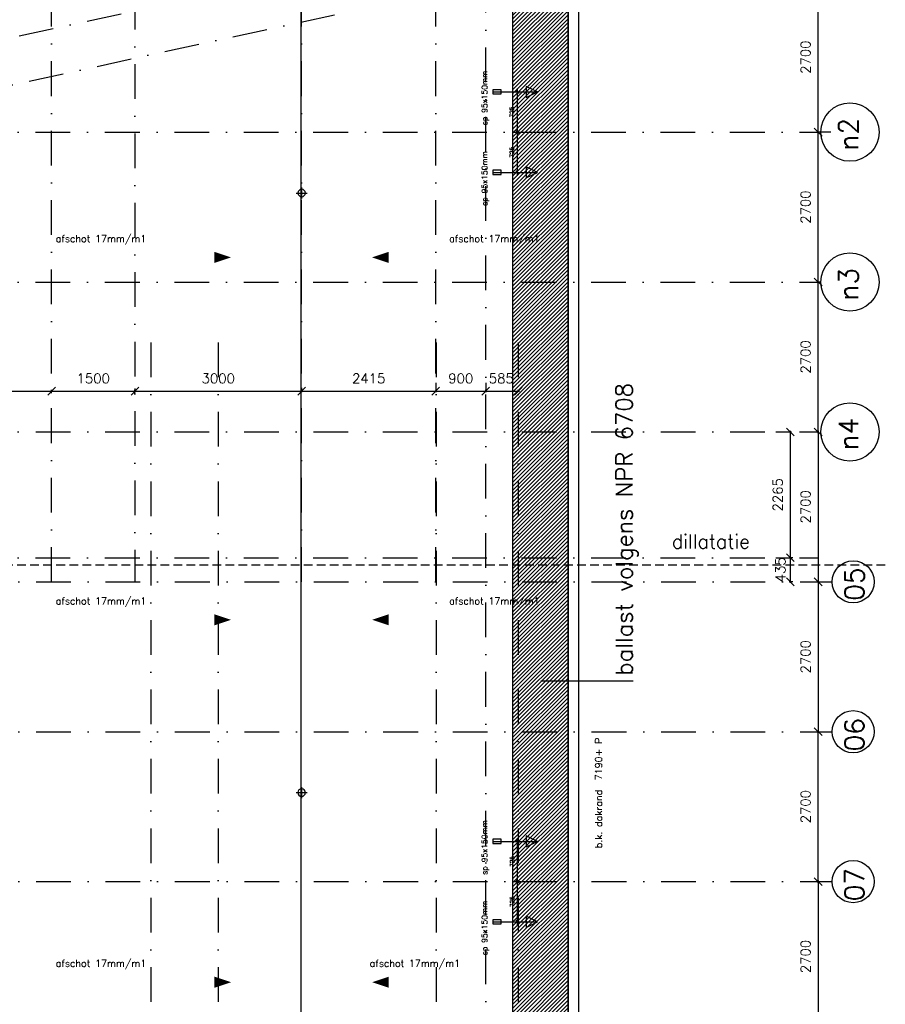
# Model space of a CAD drawing. Extents: x -33346 to 151546, y -8083 to 129543.
# Tile 45 of 68: x 40408 to 55989, y 48437 to 66172. Entities that reach past the tile are written whole.
import ezdxf

# ---------------------------------------------------------------- set-up
doc = ezdxf.new("R2010")
doc.units = 0
doc.header["$LTSCALE"] = 50
doc.header["$MEASUREMENT"] = 0
doc.header["$PDSIZE"] = -1
for name, pattern in [('HIDDEN2', [0.1875, 0.125, -0.0625]), ('XREF2$0$DASHDOT', [25, 12.5, -6.25, 0, -6.25]), ('XREF2$0$DD1', [2.66667, 1.66667, -0.5, 0, -0.5]), ('XREF2$0$HIDDEN', [9.375, 6.25, -3.125])]:
    doc.linetypes.add(name, pattern=pattern)
doc.layers.get('0').update_dxf_attribs({"linetype": 'CONTINUOUS'})
doc.layers.get('DEFPOINTS').update_dxf_attribs({"linetype": 'CONTINUOUS'})
for name, color, linetype in [('A--L02-A3-_LOGO', 3, 'CONTINUOUS'), ('A--L21A4_BUITENWAND', 4, 'CONTINUOUS'), ('A--L22AC1_BINNENWAND', 1, 'HIDDEN2'), ('A--L27-A2-_DAKEN', 2, 'CONTINUOUS'), ('A--L27A1_DAKEN', 1, 'CONTINUOUS'), ('A--L52--', 7, 'CONTINUOUS'), ('A--L52--_F123-', 7, 'CONTINUOUS'), ('A--M$1A-_F123-', 1, 'CONTINUOUS'), ('A--T$1A-25_TEKST', 2, 'CONTINUOUS'), ('A--T01A-25_TEKST', 2, 'CONTINUOUS'), ('A--T01A-70_TEKST', 5, 'CONTINUOUS'), ('XREF2$0$A--L$7A-_STRAMIEN', 1, 'XREF2$0$DASHDOT'), ('XREF2$0$A--L$7A1-_STRAMIEN', 1, 'CONTINUOUS'), ('XREF2$0$A--L$7A3-_STRAMIEN', 3, 'CONTINUOUS'), ('XREF2$0$A--M$1A-_F123-', 1, 'CONTINUOUS'), ('XREF2$0$A--T$7A8-_STRAMIEN', 8, 'XREF2$0$DASHDOT'), ('XREF2$0$STRAMIEN', 1, 'XREF2$0$DD1')]:
    doc.layers.add(name, color=color, linetype=linetype)
doc.styles.add('ALFA-0_25', font='ROMANS')
doc.styles.add('B-01', font='SIMPLEX.SHX', dxfattribs={"width": 0.8, "height": 4.5})
doc.styles.add('HIEMSTRA', font='romans.shx')
doc.styles.add('XREF2$0$HIEMSTRA', font='romans.shx')
doc.dimstyles.new('STANDARD$0', dxfattribs={"dimscale": 50, "dimtxt": 2.5, "dimasz": 2, "dimexe": 2, "dimexo": 0, "dimgap": 2, "dimtad": 1, "dimdec": 0, "dimzin": 0, "dimtxsty": 'ALFA-0_25', "dimblk1": 'OBLIQUE', "dimblk2": 'OBLIQUE', "dimsah": 1, "dimcen": -3, "dimdle": 2, "dimclrd": 1, "dimclre": 1, "dimclrt": 2, "dimazin": 3, "dimtfac": 0.666667, "dimtofl": 0, "dimtmove": 0, "dimatfit": 3, "dimtvp": 0.833333, "dimtolj": 1, "dimtzin": 0})
doc.dimstyles.new('XREF2$0$STANDARD', dxfattribs={"dimscale": 70, "dimtxt": 2.5, "dimasz": 2, "dimexe": 0.3, "dimexo": 0.3, "dimgap": 2, "dimtad": 1, "dimdec": 0, "dimzin": 0, "dimtxsty": 'XREF2$0$HIEMSTRA', "dimblk1": 'XREF2$0$_OBLIQUE', "dimblk2": 'XREF2$0$_OBLIQUE', "dimsah": 1, "dimcen": -0.09, "dimdle": 0.3, "dimclrd": 1, "dimclre": 1, "dimclrt": 4, "dimazin": 3, "dimtfac": 1, "dimtdec": 4, "dimtix": 1, "dimtofl": 0, "dimtmove": 0, "dimatfit": 3, "dimtvp": 625, "dimtolj": 1, "dimtzin": 0})

# ---------------------------------------------------------------- blocks, each defined once
blk = doc.blocks.new('XREF2$0$_OBLIQUE')
at = {"color": 0, "linetype": 'BYBLOCK'}
blk.add_line((-0.5, -0.5), (0.5, 0.5), dxfattribs=at)
blk = doc.blocks.new('*D990')
at = {"color": 1, "linetype": 'BYBLOCK'}
for p, q in [((-21017, 26479), (-21017, 29221)), ((-20996, 29200), (-20996, 29200)), ((-21038, 26500), (-21038, 26500))]:
    blk.add_line(p, q, dxfattribs=at)
at = {"layer": 'DEFPOINTS', "color": 0, "linetype": 'BYBLOCK'}
for p in [(-21017, 29200), (-21017, 29200), (-21017, 26500)]:
    blk.add_point(p, dxfattribs=at)
at = {"color": 1, "linetype": 'BYBLOCK', "xscale": 140, "yscale": 140, "zscale": 140}
for p, rotation in [((-21017, 29200), 90), ((-21017, 26500), 270)]:
    blk.add_blockref('XREF2$0$_OBLIQUE', p, dxfattribs=dict(at, rotation=rotation))
at = {"color": 4, "linetype": 'BYBLOCK', "insert": (-21245, 27850), "char_height": 175, "attachment_point": 5, "rotation": 90, "style": 'XREF2$0$HIEMSTRA'}
blk.add_mtext('\\A1;2700', dxfattribs=at)
blk = doc.blocks.new('*D991')
at = {"color": 1, "linetype": 'BYBLOCK'}
for p, q in [((-20988, 31900), (-21038, 31900)), ((-21017, 29179), (-21017, 31921)), ((-20988, 29200), (-21038, 29200))]:
    blk.add_line(p, q, dxfattribs=at)
at = {"layer": 'DEFPOINTS', "color": 0, "linetype": 'BYBLOCK'}
for p in [(-21017, 31900), (-20967, 31900), (-20967, 29200)]:
    blk.add_point(p, dxfattribs=at)
at = {"color": 1, "linetype": 'BYBLOCK', "xscale": 140, "yscale": 140, "zscale": 140}
for p, rotation in [((-21017, 31900), 90), ((-21017, 29200), 270)]:
    blk.add_blockref('XREF2$0$_OBLIQUE', p, dxfattribs=dict(at, rotation=rotation))
at = {"color": 4, "linetype": 'BYBLOCK', "insert": (-21245, 30550), "char_height": 175, "attachment_point": 5, "rotation": 90, "style": 'XREF2$0$HIEMSTRA'}
blk.add_mtext('\\A1;2700', dxfattribs=at)
blk = doc.blocks.new('*D992')
at = {"color": 1, "linetype": 'BYBLOCK'}
for p, q in [((-20788, 34600), (-21038, 34600)), ((-21017, 31879), (-21017, 34621)), ((-20788, 31900), (-21038, 31900))]:
    blk.add_line(p, q, dxfattribs=at)
at = {"layer": 'DEFPOINTS', "color": 0, "linetype": 'BYBLOCK'}
for p in [(-21017, 34600), (-20767, 34600), (-20767, 31900)]:
    blk.add_point(p, dxfattribs=at)
at = {"color": 1, "linetype": 'BYBLOCK', "xscale": 140, "yscale": 140, "zscale": 140}
for p, rotation in [((-21017, 34600), 90), ((-21017, 31900), 270)]:
    blk.add_blockref('XREF2$0$_OBLIQUE', p, dxfattribs=dict(at, rotation=rotation))
at = {"color": 4, "linetype": 'BYBLOCK', "insert": (-21245, 33250), "char_height": 175, "attachment_point": 5, "rotation": 90, "style": 'XREF2$0$HIEMSTRA'}
blk.add_mtext('\\A1;2700', dxfattribs=at)
blk = doc.blocks.new('*D960')
at = {"color": 1, "linetype": 'BYBLOCK'}
for p, q in [((-21038, 26500), (-21038, 26500)), ((-21017, 26521), (-21017, 23779)), ((-20996, 23800), (-20996, 23800))]:
    blk.add_line(p, q, dxfattribs=at)
at = {"layer": 'DEFPOINTS', "color": 0, "linetype": 'BYBLOCK'}
for p in [(-21017, 26500), (-21017, 23800), (-21017, 23800)]:
    blk.add_point(p, dxfattribs=at)
at = {"color": 1, "linetype": 'BYBLOCK', "xscale": 140, "yscale": 140, "zscale": 140}
for p, rotation in [((-21017, 26500), 90), ((-21017, 23800), 270)]:
    blk.add_blockref('XREF2$0$_OBLIQUE', p, dxfattribs=dict(at, rotation=rotation))
at = {"color": 4, "linetype": 'BYBLOCK', "insert": (-21245, 25150), "char_height": 175, "attachment_point": 5, "rotation": 90, "style": 'XREF2$0$HIEMSTRA'}
blk.add_mtext('\\A1;2700', dxfattribs=at)
blk = doc.blocks.new('*D993')
at = {"color": 1, "linetype": 'BYBLOCK'}
for p, q in [((-21147, 23800), (-20996, 23800)), ((-21017, 23821), (-21017, 21079)), ((-21147, 21100), (-20996, 21100))]:
    blk.add_line(p, q, dxfattribs=at)
at = {"layer": 'DEFPOINTS', "color": 0, "linetype": 'BYBLOCK'}
for p in [(-21168, 23800), (-21168, 21100), (-21017, 21100)]:
    blk.add_point(p, dxfattribs=at)
at = {"color": 1, "linetype": 'BYBLOCK', "xscale": 140, "yscale": 140, "zscale": 140}
for p, rotation in [((-21017, 23800), 90), ((-21017, 21100), 270)]:
    blk.add_blockref('XREF2$0$_OBLIQUE', p, dxfattribs=dict(at, rotation=rotation))
at = {"color": 4, "linetype": 'BYBLOCK', "insert": (-21245, 22450), "char_height": 175, "attachment_point": 5, "rotation": 90, "style": 'XREF2$0$HIEMSTRA'}
blk.add_mtext('\\A1;2700', dxfattribs=at)
blk = doc.blocks.new('*D994')
at = {"color": 1, "linetype": 'BYBLOCK'}
for p, q in [((-21017, 18379), (-21017, 21121)), ((-21147, 21100), (-20996, 21100)), ((-21147, 18400), (-20996, 18400))]:
    blk.add_line(p, q, dxfattribs=at)
at = {"layer": 'DEFPOINTS', "color": 0, "linetype": 'BYBLOCK'}
for p in [(-21168, 21100), (-21017, 21100), (-21168, 18400)]:
    blk.add_point(p, dxfattribs=at)
at = {"color": 1, "linetype": 'BYBLOCK', "xscale": 140, "yscale": 140, "zscale": 140}
for p, rotation in [((-21017, 21100), 90), ((-21017, 18400), 270)]:
    blk.add_blockref('XREF2$0$_OBLIQUE', p, dxfattribs=dict(at, rotation=rotation))
at = {"color": 4, "linetype": 'BYBLOCK', "insert": (-21245, 19750), "char_height": 175, "attachment_point": 5, "rotation": 90, "style": 'XREF2$0$HIEMSTRA'}
blk.add_mtext('\\A1;2700', dxfattribs=at)
blk = doc.blocks.new('*D995')
at = {"color": 1, "linetype": 'BYBLOCK'}
for p, q in [((-21147, 18400), (-20996, 18400)), ((-21017, 18421), (-21017, 15679)), ((-21147, 15700), (-20996, 15700))]:
    blk.add_line(p, q, dxfattribs=at)
at = {"layer": 'DEFPOINTS', "color": 0, "linetype": 'BYBLOCK'}
for p in [(-21168, 18400), (-21168, 15700), (-21017, 15700)]:
    blk.add_point(p, dxfattribs=at)
at = {"color": 1, "linetype": 'BYBLOCK', "xscale": 140, "yscale": 140, "zscale": 140}
for p, rotation in [((-21017, 18400), 90), ((-21017, 15700), 270)]:
    blk.add_blockref('XREF2$0$_OBLIQUE', p, dxfattribs=dict(at, rotation=rotation))
at = {"color": 4, "linetype": 'BYBLOCK', "insert": (-21245, 17050), "char_height": 175, "attachment_point": 5, "rotation": 90, "style": 'XREF2$0$HIEMSTRA'}
blk.add_mtext('\\A1;2700', dxfattribs=at)
blk = doc.blocks.new('*D1024')
at = {"color": 1, "linetype": 'BYBLOCK'}
for p, q in [((-26841, 27235), (-26214, 27235)), ((-26820, 27224), (-26820, 27256)), ((-26235, 27224), (-26235, 27256))]:
    blk.add_line(p, q, dxfattribs=at)
at = {"layer": 'DEFPOINTS', "color": 0, "linetype": 'BYBLOCK'}
for p in [(-26820, 27203), (-26235, 27235), (-26235, 27203)]:
    blk.add_point(p, dxfattribs=at)
at = {"color": 1, "linetype": 'BYBLOCK', "xscale": 140, "yscale": 140, "zscale": 140, "rotation": 180}
blk.add_blockref('XREF2$0$_OBLIQUE', (-26820, 27235), dxfattribs=at)
at = {"color": 1, "linetype": 'BYBLOCK', "xscale": 140, "yscale": 140, "zscale": 140}
blk.add_blockref('XREF2$0$_OBLIQUE', (-26235, 27235), dxfattribs=at)
at = {"color": 4, "linetype": 'BYBLOCK', "insert": (-26540, 27463), "char_height": 175, "attachment_point": 5, "style": 'XREF2$0$HIEMSTRA'}
blk.add_mtext('\\A1;585', dxfattribs=at)
blk = doc.blocks.new('*D1071')
at = {"layer": 'DEFPOINTS', "color": 0}
for p in [(-24633, 35073), (-36077, 32360), (-39925, 31900), (-39925, 31762), (-20830, 31900)]:
    blk.add_point(p, dxfattribs=at)
at = {"layer": 'XREF2$0$A--M$1A-_F123-', "color": 1}
blk.add_arc((-39290, 31900), 3245, 0, 12.2171, dxfattribs=at)
at = {"layer": 'XREF2$0$A--M$1A-_F123-', "color": 1, "xscale": 140, "yscale": 140, "zscale": 140}
for p, rotation in [((-36118, 32587), 102.2170765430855), ((-36045, 31900), 270)]:
    blk.add_blockref('XREF2$0$_OBLIQUE', p, dxfattribs=dict(at, rotation=rotation))
at = {"layer": 'XREF2$0$A--M$1A-_F123-', "color": 4, "insert": (-35837, 31728), "char_height": 175, "attachment_point": 5, "rotation": 87.1431, "style": 'XREF2$0$HIEMSTRA'}
blk.add_mtext('\\A1;12.22°', dxfattribs=at)
blk = doc.blocks.new('*D1073')
at = {"layer": 'DEFPOINTS', "color": 0}
for p in [(-21336, 24235), (-21270, 24235), (-21270, 23800)]:
    blk.add_point(p, dxfattribs=at)
at = {"layer": 'XREF2$0$A--M$1A-_F123-', "color": 1}
for p, q in [((-21291, 24235), (-21357, 24235)), ((-21336, 23779), (-21336, 24256)), ((-21291, 23800), (-21357, 23800))]:
    blk.add_line(p, q, dxfattribs=at)
at = {"layer": 'XREF2$0$A--M$1A-_F123-', "color": 1, "xscale": 140, "yscale": 140, "zscale": 140}
for p, rotation in [((-21336, 24235), 90), ((-21336, 23800), 270)]:
    blk.add_blockref('XREF2$0$_OBLIQUE', p, dxfattribs=dict(at, rotation=rotation))
at = {"layer": 'XREF2$0$A--M$1A-_F123-', "color": 4, "insert": (-21515, 24017), "char_height": 175, "attachment_point": 5, "rotation": 90, "style": 'XREF2$0$HIEMSTRA'}
blk.add_mtext('\\A1;435', dxfattribs=at)
blk = doc.blocks.new('*D1074')
at = {"layer": 'DEFPOINTS', "color": 0}
for p in [(-21621, 26500), (-21336, 26500), (-21621, 24235)]:
    blk.add_point(p, dxfattribs=at)
at = {"layer": 'XREF2$0$A--M$1A-_F123-', "color": 1}
for p, q in [((-21600, 26500), (-21315, 26500)), ((-21336, 24214), (-21336, 26521)), ((-21600, 24235), (-21315, 24235))]:
    blk.add_line(p, q, dxfattribs=at)
at = {"layer": 'XREF2$0$A--M$1A-_F123-', "color": 1, "xscale": 140, "yscale": 140, "zscale": 140}
for p, rotation in [((-21336, 26500), 90), ((-21336, 24235), 270)]:
    blk.add_blockref('XREF2$0$_OBLIQUE', p, dxfattribs=dict(at, rotation=rotation))
at = {"layer": 'XREF2$0$A--M$1A-_F123-', "color": 4, "insert": (-21564, 25367), "char_height": 175, "attachment_point": 5, "rotation": 90, "style": 'XREF2$0$HIEMSTRA'}
blk.add_mtext('\\A1;2265', dxfattribs=at)
blk = doc.blocks.new('*D1075')
at = {"layer": 'DEFPOINTS', "color": 0}
for p in [(-27720, 27406), (-26820, 27406), (-26820, 27235)]:
    blk.add_point(p, dxfattribs=at)
at = {"layer": 'XREF2$0$A--M$1A-_F123-', "color": 1}
for p, q in [((-27720, 27385), (-27720, 27214)), ((-26820, 27385), (-26820, 27214)), ((-27741, 27235), (-26799, 27235))]:
    blk.add_line(p, q, dxfattribs=at)
at = {"layer": 'XREF2$0$A--M$1A-_F123-', "color": 1, "xscale": 140, "yscale": 140, "zscale": 140, "rotation": 180}
blk.add_blockref('XREF2$0$_OBLIQUE', (-27720, 27235), dxfattribs=at)
at = {"layer": 'XREF2$0$A--M$1A-_F123-', "color": 1, "xscale": 140, "yscale": 140, "zscale": 140}
blk.add_blockref('XREF2$0$_OBLIQUE', (-26820, 27235), dxfattribs=at)
at = {"layer": 'XREF2$0$A--M$1A-_F123-', "color": 4, "insert": (-27270, 27463), "char_height": 175, "attachment_point": 5, "style": 'XREF2$0$HIEMSTRA'}
blk.add_mtext('\\A1;900', dxfattribs=at)
blk = doc.blocks.new('*D1077')
at = {"color": 1, "linetype": 'BYBLOCK'}
for p, q in [((-36936, 27235), (-34614, 27235)), ((-36915, 27235), (-36915, 27256)), ((-34635, 27235), (-34635, 27256))]:
    blk.add_line(p, q, dxfattribs=at)
at = {"layer": 'DEFPOINTS', "color": 0, "linetype": 'BYBLOCK'}
for p in [(-36915, 27214), (-34635, 27235), (-34635, 27214)]:
    blk.add_point(p, dxfattribs=at)
at = {"color": 1, "linetype": 'BYBLOCK', "xscale": 140, "yscale": 140, "zscale": 140, "rotation": 180}
blk.add_blockref('XREF2$0$_OBLIQUE', (-36915, 27235), dxfattribs=at)
at = {"color": 1, "linetype": 'BYBLOCK', "xscale": 140, "yscale": 140, "zscale": 140}
blk.add_blockref('XREF2$0$_OBLIQUE', (-34635, 27235), dxfattribs=at)
at = {"color": 4, "linetype": 'BYBLOCK', "insert": (-35775, 27463), "char_height": 175, "attachment_point": 5, "style": 'XREF2$0$HIEMSTRA'}
blk.add_mtext('\\A1;2280', dxfattribs=at)
blk = doc.blocks.new('*D1078')
at = {"color": 1, "linetype": 'BYBLOCK'}
for p, q in [((-34656, 27235), (-33114, 27235)), ((-34635, 27199), (-34635, 27256)), ((-33135, 27199), (-33135, 27256))]:
    blk.add_line(p, q, dxfattribs=at)
at = {"layer": 'DEFPOINTS', "color": 0, "linetype": 'BYBLOCK'}
for p in [(-34635, 27178), (-33135, 27235), (-33135, 27178)]:
    blk.add_point(p, dxfattribs=at)
at = {"color": 1, "linetype": 'BYBLOCK', "xscale": 140, "yscale": 140, "zscale": 140, "rotation": 180}
blk.add_blockref('XREF2$0$_OBLIQUE', (-34635, 27235), dxfattribs=at)
at = {"color": 1, "linetype": 'BYBLOCK', "xscale": 140, "yscale": 140, "zscale": 140}
blk.add_blockref('XREF2$0$_OBLIQUE', (-33135, 27235), dxfattribs=at)
at = {"color": 4, "linetype": 'BYBLOCK', "insert": (-33885, 27463), "char_height": 175, "attachment_point": 5, "style": 'XREF2$0$HIEMSTRA'}
blk.add_mtext('\\A1;1500', dxfattribs=at)
blk = doc.blocks.new('*D1079')
at = {"color": 1, "linetype": 'BYBLOCK'}
for p, q in [((-33156, 27235), (-30114, 27235)), ((-33135, 27284), (-33135, 27214)), ((-30135, 27284), (-30135, 27214))]:
    blk.add_line(p, q, dxfattribs=at)
at = {"layer": 'DEFPOINTS', "color": 0, "linetype": 'BYBLOCK'}
for p in [(-33135, 27305), (-30135, 27305), (-30135, 27235)]:
    blk.add_point(p, dxfattribs=at)
at = {"color": 1, "linetype": 'BYBLOCK', "xscale": 140, "yscale": 140, "zscale": 140, "rotation": 180}
blk.add_blockref('XREF2$0$_OBLIQUE', (-33135, 27235), dxfattribs=at)
at = {"color": 1, "linetype": 'BYBLOCK', "xscale": 140, "yscale": 140, "zscale": 140}
blk.add_blockref('XREF2$0$_OBLIQUE', (-30135, 27235), dxfattribs=at)
at = {"color": 4, "linetype": 'BYBLOCK', "insert": (-31635, 27463), "char_height": 175, "attachment_point": 5, "style": 'XREF2$0$HIEMSTRA'}
blk.add_mtext('\\A1;3000', dxfattribs=at)
blk = doc.blocks.new('*D1090')
at = {"color": 1, "linetype": 'BYBLOCK'}
for p, q in [((-30156, 27235), (-27699, 27235)), ((-30135, 27295), (-30135, 27214)), ((-27720, 27295), (-27720, 27214))]:
    blk.add_line(p, q, dxfattribs=at)
at = {"layer": 'DEFPOINTS', "color": 0, "linetype": 'BYBLOCK'}
for p in [(-30135, 27316), (-27720, 27316), (-27720, 27235)]:
    blk.add_point(p, dxfattribs=at)
at = {"color": 1, "linetype": 'BYBLOCK', "xscale": 140, "yscale": 140, "zscale": 140, "rotation": 180}
blk.add_blockref('XREF2$0$_OBLIQUE', (-30135, 27235), dxfattribs=at)
at = {"color": 1, "linetype": 'BYBLOCK', "xscale": 140, "yscale": 140, "zscale": 140}
blk.add_blockref('XREF2$0$_OBLIQUE', (-27720, 27235), dxfattribs=at)
at = {"color": 4, "linetype": 'BYBLOCK', "insert": (-28927, 27463), "char_height": 175, "attachment_point": 5, "style": 'XREF2$0$HIEMSTRA'}
blk.add_mtext('\\A1;2415', dxfattribs=at)
blk = doc.blocks.new('SPUWER01')
at = {"layer": 'A--L27-A2-_DAKEN'}
blk.add_line((-75, 0), (728, 0), dxfattribs=at)
for points in [[(-75, 38), (-75, -38), (75, -38), (75, 38)], [(728, 0), (728, 0), (528, 100), (528, -100)]]:
    blk.add_lwpolyline(points, close=True, dxfattribs=at)
at = {"layer": 'A--T$1A-25_TEKST', "style": 'B-01'}
blk.add_text('sp 95x150mm', height=100, rotation=90.0175, dxfattribs=at).set_placement((-174, -601))
blk = doc.blocks.new('_OBLIQUE')
at = {"color": 0, "linetype": 'BYBLOCK'}
blk.add_line((-0.5, -0.5), (0.5, 0.5), dxfattribs=at)
blk = doc.blocks.new('*D499')
at = {"layer": 'A--M$1A-_F123-', "color": 1}
for p, q in [((49310, 51372), (49431, 51372)), ((49371, 50587), (49371, 51432)), ((49310, 50647), (49431, 50647))]:
    blk.add_line(p, q, dxfattribs=at)
at = {"layer": 'DEFPOINTS', "color": 0}
for p in [(49310, 51372), (49371, 51372), (49310, 50647)]:
    blk.add_point(p, dxfattribs=at)
at = {"layer": 'A--M$1A-_F123-', "color": 1, "xscale": 60, "yscale": 60, "zscale": 60}
for p, rotation in [((49371, 51372), 90), ((49371, 50647), 270)]:
    blk.add_blockref('_OBLIQUE', p, dxfattribs=dict(at, rotation=rotation))
at = {"layer": 'A--M$1A-_F123-', "color": 2, "insert": (49273, 51009), "char_height": 75, "attachment_point": 5, "rotation": 90, "style": 'ALFA-0_25'}
blk.add_mtext('\\A1;725', dxfattribs=at)
blk = doc.blocks.new('*D500')
at = {"layer": 'A--M$1A-_F123-', "color": 1}
for p, q in [((49310, 50647), (49431, 50647)), ((49371, 49862), (49371, 50707)), ((49310, 49922), (49431, 49922))]:
    blk.add_line(p, q, dxfattribs=at)
at = {"layer": 'DEFPOINTS', "color": 0}
for p in [(49310, 50647), (49371, 50647), (49310, 49922)]:
    blk.add_point(p, dxfattribs=at)
at = {"layer": 'A--M$1A-_F123-', "color": 1, "xscale": 60, "yscale": 60, "zscale": 60}
for p, rotation in [((49371, 50647), 90), ((49371, 49922), 270)]:
    blk.add_blockref('_OBLIQUE', p, dxfattribs=dict(at, rotation=rotation))
at = {"layer": 'A--M$1A-_F123-', "color": 2, "insert": (49273, 50284), "char_height": 75, "attachment_point": 5, "rotation": 90, "style": 'ALFA-0_25'}
blk.add_mtext('\\A1;725', dxfattribs=at)
blk = doc.blocks.new('*D501')
at = {"layer": 'A--M$1A-_F123-', "color": 1}
for p, q in [((49366, 64087), (49366, 64932)), ((49305, 64872), (49426, 64872)), ((49305, 64147), (49426, 64147))]:
    blk.add_line(p, q, dxfattribs=at)
at = {"layer": 'DEFPOINTS', "color": 0}
for p in [(49305, 64872), (49366, 64872), (49305, 64147)]:
    blk.add_point(p, dxfattribs=at)
at = {"layer": 'A--M$1A-_F123-', "color": 1, "xscale": 60, "yscale": 60, "zscale": 60}
for p, rotation in [((49366, 64872), 90), ((49366, 64147), 270)]:
    blk.add_blockref('_OBLIQUE', p, dxfattribs=dict(at, rotation=rotation))
at = {"layer": 'A--M$1A-_F123-', "color": 2, "insert": (49268, 64509), "char_height": 75, "attachment_point": 5, "rotation": 90, "style": 'ALFA-0_25'}
blk.add_mtext('\\A1;725', dxfattribs=at)
blk = doc.blocks.new('*D502')
at = {"layer": 'A--M$1A-_F123-', "color": 1}
for p, q in [((49366, 63362), (49366, 64207)), ((49305, 64147), (49426, 64147)), ((49305, 63422), (49426, 63422))]:
    blk.add_line(p, q, dxfattribs=at)
at = {"layer": 'DEFPOINTS', "color": 0}
for p in [(49305, 64147), (49366, 64147), (49305, 63422)]:
    blk.add_point(p, dxfattribs=at)
at = {"layer": 'A--M$1A-_F123-', "color": 1, "xscale": 60, "yscale": 60, "zscale": 60}
for p, rotation in [((49366, 64147), 90), ((49366, 63422), 270)]:
    blk.add_blockref('_OBLIQUE', p, dxfattribs=dict(at, rotation=rotation))
at = {"layer": 'A--M$1A-_F123-', "color": 2, "insert": (49268, 63784), "char_height": 75, "attachment_point": 5, "rotation": 90, "style": 'ALFA-0_25'}
blk.add_mtext('\\A1;725', dxfattribs=at)
blk = doc.blocks.new('S050003-')
at = {"layer": 'A--L52--_F123-', "color": 1, "linetype": 'CONTINUOUS'}
for points in [[(0, 0), (2, 0)], [(1, 1), (1, -1)]]:
    blk.add_lwpolyline(points, dxfattribs=at)
blk.add_lwpolyline([(0.33, 0, 1), (1.67, 0, 1)], format="xyb", close=True, dxfattribs=at)
blk = doc.blocks.new('XREF2')
at = {"layer": 'XREF2$0$A--L$7A-_STRAMIEN'}
for p, q in [((-34634.944, 23800), (-34634.801, 63702.184)), ((-26819.938, 9050), (-26819.938, 63335.256)), ((-33134.929, 63128.251), (-33134.939, 23800)), ((-30134.938, 23800), (-30134.938, 63128.251)), ((-27719.938, 23800), (-27719.938, 63128.251)), ((-39925.329, 31900), (-20830.441, 31900)), ((-39925.329, 29200), (-20830.441, 29200)), ((-66174.285, 26500), (-20830.441, 26500)), ((-39925.329, 24235), (-20830.441, 24235))]:
    blk.add_line(p, q, dxfattribs=at)
at = {"layer": 'XREF2$0$A--L$7A1-_STRAMIEN'}
for centre, radius in [((-20264.007, 31900), 525), ((-20264.007, 29200), 525), ((-20264.007, 26500), 525), ((-20206.688, 23800), 379.497), ((-20206.688, 21100), 379.497), ((-20206.688, 18400), 379.497)]:
    blk.add_circle(centre, radius, dxfattribs=at)
at = {"layer": 'XREF2$0$A--T$7A8-_STRAMIEN', "color": 8}
for p, q in [((-32849.938, 28110.192), (-32849.938, -5393.534)), ((-31634.938, 28110.192), (-31634.938, -7328.621)), ((-27709.938, 28110.192), (-27709.938, -5393.534)), ((-26234.938, 28110.192), (-26234.938, -7375.62)), ((-66167.142, 23800), (-20586.185, 23800)), ((-66167.142, 21100), (-20586.185, 21100)), ((-66167.142, 18400), (-20586.185, 18400))]:
    blk.add_line(p, q, dxfattribs=at)
at = {"layer": 'XREF2$0$STRAMIEN', "linetype": 'XREF2$0$DASHDOT'}
for p, q in [((-40105.653, 32577.837), (-24813.603, 35888.866)), ((-39925.329, 31762.425), (-24633.28, 35073.454))]:
    blk.add_line(p, q, dxfattribs=at)
at = {"layer": 'XREF2$0$STRAMIEN', "color": 8, "linetype": 'XREF2$0$HIDDEN', "ltscale": 0.5}
blk.add_lwpolyline([(-19628.191, 24100), (-39039.938, 24100), (-39039.938, 13250), (-50246.691, 13250), (-59989.832, 15234.692)], dxfattribs=at)
at = {"layer": 'XREF2$0$A--L$7A3-_STRAMIEN', "style": 'XREF2$0$HIEMSTRA'}
for s, p in [('n2', (-20116.559, 31569.899)), ('n3', (-20116.559, 28869.899)), ('n4', (-20116.559, 26169.899)), ('05', (-20008.898, 23458.979)), ('06', (-20008.898, 20745.554)), ('07', (-20008.898, 18045.554))]:
    blk.add_text(s, height=350, rotation=90, dxfattribs=at).set_placement(p)
at = {"layer": 'XREF2$0$STRAMIEN', "linetype": 'XREF2$0$DASHDOT', "style": 'XREF2$0$HIEMSTRA'}
blk.add_text('dillatatie', height=250, dxfattribs=at).set_placement((-23470.898, 24401.808))
at = {"layer": 'XREF2$0$A--M$1A-_F123-'}
dim = blk.add_angular_dim_2l(base=(-36077.43, 32359.766), line1=((-39925.329, 31762.425), (-24633.28, 35073.454)), line2=((-39925.329, 31900), (-20830.441, 31900)), dimstyle='XREF2$0$STANDARD', override={"dimdec": 2, "dimadec": 2}, dxfattribs=at)
dim.commit()
dim.dimension.update_dxf_attribs({"geometry": '*D1071', "text_midpoint": (-35836.914, 31727.683), "dimtype": 130})
at = {"layer": 'XREF2$0$A--M$1A-_F123-', "linetype": 'CONTINUOUS'}
for base, p1, p2, picture, middle in [((-20836.185, 34600), (-20585.457, 31900), (-20585.457, 34600), '*D992', (-21063.685, 33250)), ((-20836.185, 31900), (-20786.039, 29200.001), (-20786.039, 31900), '*D991', (-21063.685, 30550.001)), ((-20836.185, 29200.001), (-20836.185, 26500.001), (-20836.186, 29200.001), '*D990', (-21063.685, 27850.001)), ((-20836.185, 23800), (-20836.185, 26499.999), (-20836.186, 23800), '*D960', (-21063.685, 25150)), ((-20836.185, 21100), (-20986.555, 23800), (-20986.555, 21100), '*D993', (-21063.685, 22450)), ((-20836.185, 21100), (-20986.555, 18400), (-20986.555, 21100), '*D994', (-21063.685, 19750)), ((-20836.185, 15700), (-20986.555, 18400), (-20986.555, 15700), '*D995', (-21063.685, 17050))]:
    dim = blk.add_linear_dim(base=base, p1=p1, p2=p2, angle=90, dimstyle='XREF2$0$STANDARD', dxfattribs=at)
    dim.commit()
    dim.dimension.update_dxf_attribs({"geometry": picture, "text_midpoint": middle, "insert": (181.162, 0)})
for base, p1, p2, picture, middle in [((-34635.07, 27235.418), (-36914.938, 27214.36), (-34635.07, 27214.351), '*D1077', (-35775.004, 27462.918)), ((-33134.938, 27235.418), (-34634.932, 27177.729), (-33134.938, 27177.729), '*D1078', (-33884.935, 27462.918)), ((-30134.938, 27235.418), (-33134.938, 27304.645), (-30134.938, 27304.645), '*D1079', (-31634.938, 27462.918)), ((-27719.938, 27235.418), (-30134.929, 27316.182), (-27719.938, 27316.182), '*D1090', (-28927.434, 27462.918))]:
    dim = blk.add_linear_dim(base=base, p1=p1, p2=p2, dimstyle='XREF2$0$STANDARD', dxfattribs=at)
    dim.commit()
    dim.dimension.update_dxf_attribs({"geometry": picture, "text_midpoint": middle})
at = {"layer": 'XREF2$0$A--M$1A-_F123-'}
dim = blk.add_linear_dim(base=(-26819.938, 27235.418), p1=(-27719.938, 27405.665), p2=(-26819.938, 27405.665), dimstyle='XREF2$0$STANDARD', override={"dimcen": -0.09}, dxfattribs=at)
dim.commit()
dim.dimension.update_dxf_attribs({"geometry": '*D1075', "text_midpoint": (-27269.938, 27462.918)})
at = {"layer": 'XREF2$0$A--M$1A-_F123-', "linetype": 'CONTINUOUS'}
dim = blk.add_linear_dim(base=(-26234.938, 27235.418), p1=(-26819.938, 27203.089), p2=(-26234.938, 27203.089), dimstyle='XREF2$0$STANDARD', dxfattribs=at)
dim.commit()
dim.dimension.update_dxf_attribs({"geometry": '*D1024', "text_midpoint": (-26540.044, 27462.918), "dimtype": 128})
at = {"layer": 'XREF2$0$A--M$1A-_F123-'}
dim = blk.add_linear_dim(base=(-21336.185, 26500), p1=(-21620.945, 24235), p2=(-21620.945, 26500), angle=90, dimstyle='XREF2$0$STANDARD', override={"dimcen": -0.09}, dxfattribs=at)
dim.commit()
dim.dimension.update_dxf_attribs({"geometry": '*D1074', "text_midpoint": (-21563.685, 25367.5)})
dim = blk.add_linear_dim(base=(-21336.185, 24235), p1=(-21270.471, 23800), p2=(-21270.471, 24235), angle=90, dimstyle='XREF2$0$STANDARD', override={"dimcen": -0.09}, dxfattribs=at)
dim.commit()
dim.dimension.update_dxf_attribs({"geometry": '*D1073', "text_midpoint": (-21515.485, 24017.5), "dimtype": 128})

msp = doc.modelspace()

# ---------------------------------------------------------------- hatches: boundary and pattern name
at = {"layer": 'A--L02-A3-_LOGO'}
h = msp.add_hatch(dxfattribs=at)
h.set_pattern_fill('ALFALINE', color=1, scale=50, style=0)
h.set_pattern_definition([(45, (0, 0), (-35.35534, 35.35534), [])])
h.paths.add_polyline_path([(41672.8, 92453.4), (41671.1, 91422.1), (49280.1, 89388.2), (49280.1, 45782.7), (50280.1, 45782.7), (50280.1, 90149.5)])

# ---------------------------------------------------------------- linework, layer by layer
at = {"layer": 'A--L21A4_BUITENWAND', "linetype": 'CONTINUOUS'}
msp.add_line((50468.1, 90301.5), (50468.1, 45636.2), dxfattribs=at)
at = {"layer": 'A--L21A4_BUITENWAND', "color": 2, "linetype": 'CONTINUOUS'}
msp.add_line((50280.1, 90149.5), (50280.1, 45782.7), dxfattribs=at)
at = {"layer": 'A--L27A1_DAKEN'}
for p, q in [((45468.1, 86484.2), (45468.1, 47862)), ((51451.7, 54256.6), (49787.4, 54256.6))]:
    msp.add_line(p, q, dxfattribs=at)
msp.add_lwpolyline([(41672.8, 92453.4), (41671.1, 91422.1), (49280.1, 89388.2), (49280.1, 45782.7), (50280.1, 45782.7), (50280.1, 90149.5)], close=True, dxfattribs=at)
for points in [[(40827.7, 61890.7, 0, 0, 0), (44212.6, 61890.7, 0, 200, 0), (43912.6, 61890.7, 0, 0, 0)], [(50136.4, 61890.7, 0, 0, 0), (46751.5, 61890.7, 0, 200, 0), (47051.5, 61890.7, 0, 0, 0)], [(40827.7, 55362.6, 0, 0, 0), (44212.6, 55362.6, 0, 200, 0), (43912.6, 55362.6, 0, 0, 0)], [(50136.4, 55362.6, 0, 0, 0), (46751.5, 55362.6, 0, 200, 0), (47051.5, 55362.6, 0, 0, 0)], [(40827.7, 48834.5, 0, 0, 0), (44212.6, 48834.5, 0, 200, 0), (43912.6, 48834.5, 0, 0, 0)], [(50136.4, 48834.5, 0, 0, 0), (46751.5, 48834.5, 0, 200, 0), (47051.5, 48834.5, 0, 0, 0)]]:
    msp.add_lwpolyline(points, format="xyseb", dxfattribs=at)

# ---------------------------------------------------------------- block references
at = {"layer": 'A--L22AC1_BINNENWAND'}
for p in [(48999.4, 64871.9), (48999.4, 63421.9), (48999.4, 51371.9), (48999.4, 49921.9)]:
    msp.add_blockref('SPUWER01', p, dxfattribs=at)
at = {"layer": 'A--L52--', "xscale": 100, "yscale": 100, "zscale": 100}
for p in [(45383.2, 63050.3), (45382.4, 52250.6)]:
    msp.add_blockref('S050003-', p, dxfattribs=at)
at = {"layer": 'A--T01A-70_TEKST', "color": 4}
msp.add_blockref('XREF2', (75617.3, 32246.9), dxfattribs=at)

# ---------------------------------------------------------------- texts
at = {"layer": 'A--T01A-25_TEKST', "style": 'HIEMSTRA'}
for p in [(41057.6, 62167.1), (48138.6, 62167.1), (41057.6, 55639), (48138.6, 55639), (41057.6, 49110.9), (46707.4, 49110.9)]:
    msp.add_text('afschot 17mm/m1', height=125, dxfattribs=at).set_placement(p)
at = {"layer": 'A--T01A-25_TEKST', "color": 4, "style": 'HIEMSTRA'}
msp.add_text('ballast volgens NPR 6708', height=300, rotation=90, dxfattribs=at).set_placement((51437.9, 54354.8))
at = {"layer": 'A--T01A-25_TEKST', "style": 'HIEMSTRA'}
msp.add_text('b.k. dakrand  7190+ P', height=125, rotation=90, dxfattribs=at).set_placement((50889.6, 51245.4))

# ---------------------------------------------------------------- dimensions: what is measured, and where the dimension line sits
at = {"layer": 'A--M$1A-_F123-'}
for base, p1, p2, picture, middle in [((49365.9, 64871.9), (49305.1, 64146.9), (49305.1, 64871.9), '*D501', (49268.4, 64509.4)), ((49365.9, 64146.9), (49305.1, 63421.9), (49305.1, 64146.9), '*D502', (49268.4, 63784.4)), ((49370.9, 51371.9), (49310.1, 50646.9), (49310.1, 51371.9), '*D499', (49273.4, 51009.4)), ((49370.9, 50646.9), (49310.1, 49921.9), (49310.1, 50646.9), '*D500', (49273.4, 50284.4))]:
    dim = msp.add_linear_dim(base=base, p1=p1, p2=p2, angle=90, dimstyle='STANDARD$0', override={"dimscale": 30}, dxfattribs=at)
    dim.commit()
    dim.dimension.update_dxf_attribs({"geometry": picture, "text_midpoint": middle})

doc.saveas('drawing.dxf')
